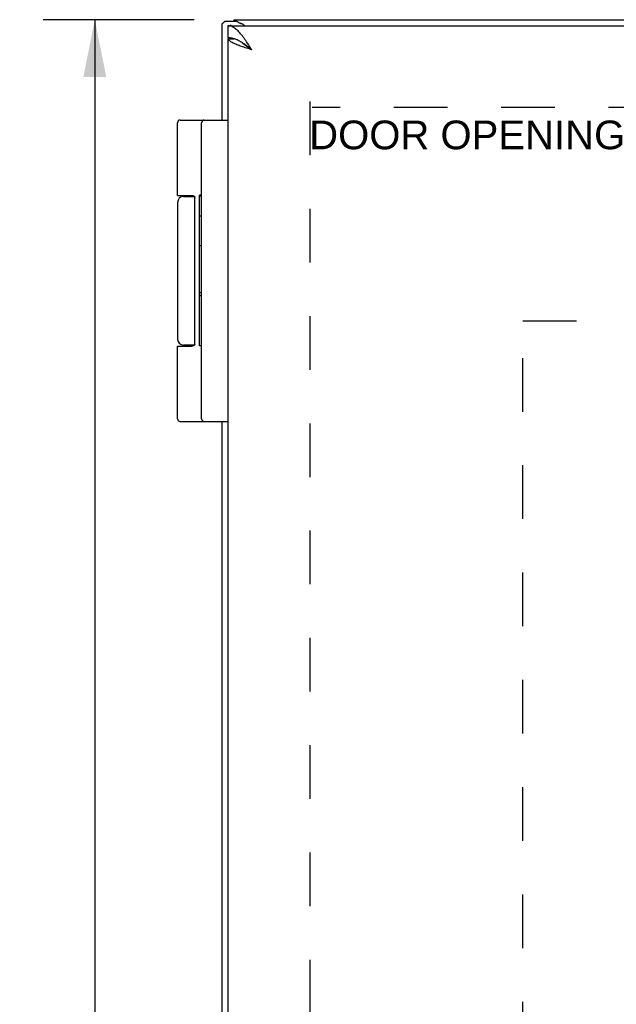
# Model space of a CAD drawing. Header units: inches. Extents: x 0 to 48.6, y 0 to 31.4.
# Tile 6 of 12: x 5.4 to 8.3, y 16.9 to 21.8. Entities that reach past the tile are written whole.
import ezdxf

# ---------------------------------------------------------------- set-up
doc = ezdxf.new("R2010")
doc.units = ezdxf.units.IN
doc.header["$LTSCALE"] = 2.671429
doc.header["$MEASUREMENT"] = 0
doc.linetypes.add('HIDDEN', pattern=[0.2, 0.1, -0.1])
doc.layers.get('0').update_dxf_attribs({"linetype": 'CONTINUOUS'})
for name, color, linetype in [('02___PRT_ALL_AXES', 7, 'CONTINUOUS'), ('DEFAULT_2', 8, 'HIDDEN'), ('DIMENSIONS', 7, 'CONTINUOUS')]:
    doc.layers.add(name, color=color, linetype=linetype)
doc.styles.get("Standard").update_dxf_attribs({"font": 'arial.ttf'})
doc.dimstyles.new('DIMSTYLE_1', dxfattribs={"dimtxt": 0.214286, "dimasz": 0.285714, "dimexe": 0.09, "dimexo": 0.07, "dimgap": 0.0375, "dimtad": 0, "dimtih": 1, "dimtoh": 1, "dimzin": 4, "dimdsep": 46, "dimtxsty": 'Standard', "dimblk": '_FILLED', "dimblk1": '_FILLED', "dimblk2": '_FILLED', "dimcen": 0.09, "dimazin": 1, "dimtfac": 1, "dimtofl": 0, "dimtmove": 0, "dimatfit": 3, "dimldrblk": '_FILLED', "dimfxl": 0, "dimtolj": 1, "dimtzin": 4, "dimarcsym": 0})

# ---------------------------------------------------------------- blocks, each defined once
blk = doc.blocks.new('_FILLED')
at = {"color": 0, "linetype": 'ByBlock'}
blk.add_solid([(0, 0), (-1, 0.2), (-1, -0.2)], dxfattribs=at)
blk = doc.blocks.new('*D6')
at = {"layer": 'DIMENSIONS', "color": 2, "linetype": 'Continuous'}
for p, q in [((6.2332, 21.7906), (5.4816, 21.7906)), ((5.7387, 21.7906), (5.7387, 16.0049)), ((5.7387, 9.7906), (5.7387, 15.5763)), ((6.2332, 9.7906), (5.4816, 9.7906))]:
    blk.add_line(p, q, dxfattribs=at)
at = {"layer": 'DIMENSIONS', "color": 2, "linetype": 'Continuous', "xscale": 0.2857142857, "yscale": 0.2857142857, "zscale": 0.2857142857}
for p, rotation in [((5.7387, 21.7906), 90), ((5.7387, 9.7906), 270)]:
    blk.add_blockref('_FILLED', p, dxfattribs=dict(at, rotation=rotation))
at = {"layer": 'DIMENSIONS', "color": 2, "linetype": 'Continuous', "insert": (5.7387, 15.8977), "char_height": 0.21429, "width": 0.748805, "attachment_point": 2, "line_spacing_factor": 0.9}
blk.add_mtext('12.00', dxfattribs=at)
blk = doc.blocks.new('*D17')
at = {"layer": 'DIMENSIONS', "color": 2, "linetype": 'Continuous'}
for p, q in [((6.3713, 13.8314), (6.9727, 13.8314)), ((8.3707, 13.8314), (7.7693, 13.8314))]:
    blk.add_line(p, q, dxfattribs=at)
at = {"layer": 'DIMENSIONS', "color": 2, "linetype": 'Continuous', "xscale": 0.2857142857, "yscale": 0.2857142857, "zscale": 0.2857142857, "rotation": 180}
blk.add_blockref('_FILLED', (6.3713, 13.8314), dxfattribs=at)
at = {"layer": 'DIMENSIONS', "color": 2, "linetype": 'Continuous', "xscale": 0.2857142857, "yscale": 0.2857142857, "zscale": 0.2857142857}
blk.add_blockref('_FILLED', (8.3707, 13.8314), dxfattribs=at)
at = {"layer": 'DIMENSIONS', "color": 2, "linetype": 'Continuous', "insert": (7.371, 13.9385), "char_height": 0.21429, "width": 0.582315, "attachment_point": 2, "line_spacing_factor": 0.9}
blk.add_mtext('2.00', dxfattribs=at)
blk = doc.blocks.new('*D19')
at = {"layer": 'DIMENSIONS', "color": 2, "linetype": 'Continuous'}
for p, q in [((11.6161, 21.7906), (11.6161, 21.0049)), ((11.6161, 19.7906), (11.6161, 20.5763))]:
    blk.add_line(p, q, dxfattribs=at)
at = {"layer": 'DIMENSIONS', "color": 2, "linetype": 'Continuous', "xscale": 0.2857142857, "yscale": 0.2857142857, "zscale": 0.2857142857}
for p, rotation in [((11.6161, 21.7906), 90), ((11.6161, 19.7906), 270)]:
    blk.add_blockref('_FILLED', p, dxfattribs=dict(at, rotation=rotation))
at = {"layer": 'DIMENSIONS', "color": 2, "linetype": 'Continuous', "insert": (11.6161, 20.8977), "char_height": 0.21429, "width": 0.582315, "attachment_point": 2, "line_spacing_factor": 0.9}
blk.add_mtext('2.00', dxfattribs=at)

msp = doc.modelspace()

# ---------------------------------------------------------------- linework, layer by layer
at = {"color": 3, "linetype": 'Continuous'}
for p, q in [((6.3713, 21.7702), (6.3713, 21.2906)), ((6.4192, 21.7606), (6.4142, 21.7657)), ((6.4313, 21.7906), (22.3113, 21.7906)), ((6.4008, 21.7606), (22.3408, 21.7606)), ((6.4008, 21.6956), (6.4008, 9.8856)), ((6.4018, 21.6956), (6.4008, 21.6956)), ((6.3713, 19.7906), (6.3713, 11.7906))]:
    msp.add_line(p, q, dxfattribs=at)
at = {"color": 7, "linetype": 'Continuous'}
for p, q in [((6.4408, 21.7823), (6.3903, 21.7823)), ((6.4313, 21.7906), (6.4313, 21.7823)), ((6.4332, 21.7906), (6.4332, 21.7823)), ((6.4008, 21.7606), (6.4008, 21.7006)), ((6.4018, 21.6956), (6.4321, 21.6956)), ((6.1639, 21.2906), (6.4008, 21.2906)), ((6.2708, 19.8036), (6.2708, 21.2776)), ((6.1809, 20.9106), (6.2349, 20.9106)), ((6.2364, 20.1756), (6.2364, 20.9056)), ((6.1509, 20.1656), (6.2208, 20.1656)), ((6.2349, 20.1706), (6.1809, 20.1706)), ((6.1639, 19.7906), (6.4008, 19.7906))]:
    msp.add_line(p, q, dxfattribs=at)
at = {"color": 3, "linetype": 'Continuous'}
for points in [[(6.3713, 21.7702), (6.3713, 21.7702), (6.3714, 21.7702), (6.3714, 21.7702), (6.3716, 21.7702), (6.3717, 21.7702), (6.3719, 21.7703)], [(6.3719, 21.7703), (6.3723, 21.7703), (6.3728, 21.7705), (6.3734, 21.7708), (6.3742, 21.7713), (6.375, 21.7718), (6.3759, 21.7725), (6.3768, 21.7733), (6.3779, 21.7742), (6.379, 21.7752), (6.3802, 21.7764), (6.3814, 21.7776), (6.3827, 21.779)], [(6.3903, 21.7823), (6.3896, 21.7823), (6.3885, 21.7822), (6.3876, 21.782), (6.3866, 21.7817), (6.3857, 21.7813), (6.3849, 21.7808), (6.3841, 21.7803), (6.3833, 21.7797), (6.3827, 21.779)], [(6.4332, 21.7906), (6.4339, 21.7905), (6.4346, 21.7903), (6.4355, 21.7899), (6.4365, 21.7893), (6.4375, 21.7886), (6.4387, 21.7878)], [(6.4387, 21.7878), (6.4398, 21.7869), (6.441, 21.7861), (6.4423, 21.7851), (6.4437, 21.7841), (6.4453, 21.783), (6.4469, 21.7819), (6.4486, 21.7808), (6.4504, 21.7796), (6.4523, 21.7785), (6.4543, 21.7774), (6.4563, 21.7763), (6.4584, 21.7752), (6.4605, 21.7742), (6.4626, 21.7733), (6.4648, 21.7724), (6.4669, 21.7715)], [(6.4858, 21.7606), (6.484, 21.7621), (6.4817, 21.7638), (6.4793, 21.7654), (6.4769, 21.7669), (6.4745, 21.7682), (6.472, 21.7695), (6.4695, 21.7706), (6.4669, 21.7715)], [(6.5208, 21.6406), (6.5165, 21.6473), (6.5122, 21.654), (6.5079, 21.6607), (6.5036, 21.6673), (6.4993, 21.6738), (6.495, 21.6802), (6.4907, 21.6865), (6.4865, 21.6927), (6.4822, 21.6986), (6.4779, 21.7044), (6.4736, 21.71), (6.4693, 21.7154), (6.4651, 21.7205), (6.4608, 21.7254), (6.4565, 21.73), (6.4522, 21.7344), (6.4479, 21.7384), (6.4436, 21.7422), (6.4393, 21.7456), (6.435, 21.7487), (6.4308, 21.7514), (6.4265, 21.7538), (6.4222, 21.7559), (6.4179, 21.7576), (6.4136, 21.7589), (6.4093, 21.7598), (6.405, 21.7604), (6.4008, 21.7606)], [(6.5208, 21.6406), (6.5141, 21.6427), (6.5075, 21.6448), (6.5009, 21.6469), (6.4944, 21.649), (6.4879, 21.6512), (6.4816, 21.6533), (6.4754, 21.6554), (6.4693, 21.6575), (6.4634, 21.6596), (6.4576, 21.6617), (6.4521, 21.6638), (6.4467, 21.666), (6.4416, 21.6681), (6.4368, 21.6702), (6.4321, 21.6723), (6.4278, 21.6744), (6.4237, 21.6765), (6.42, 21.6787), (6.4165, 21.6808), (6.4134, 21.6829), (6.4106, 21.685), (6.4081, 21.6871), (6.406, 21.6892), (6.4042, 21.6913), (6.4028, 21.6935), (6.4018, 21.6956)]]:
    msp.add_lwpolyline(points, dxfattribs=at)
at = {"color": 7, "linetype": 'Continuous'}
for points in [[(6.435, 21.6946), (6.4308, 21.696), (6.4265, 21.6972), (6.4222, 21.6982), (6.4179, 21.6991), (6.4136, 21.6997), (6.4093, 21.7002), (6.405, 21.7005), (6.4008, 21.7006)], [(6.4608, 21.683), (6.4565, 21.6853), (6.4522, 21.6875), (6.4479, 21.6895), (6.4436, 21.6914), (6.4393, 21.6931), (6.435, 21.6946)], [(6.4736, 21.6753), (6.4693, 21.678), (6.4651, 21.6806), (6.4608, 21.683)], [(6.5208, 21.6406), (6.5168, 21.6431), (6.5129, 21.6456), (6.509, 21.6481), (6.5052, 21.6506), (6.5015, 21.6531), (6.4978, 21.6556), (6.4942, 21.6581), (6.4908, 21.6606), (6.4874, 21.6631), (6.4842, 21.6656), (6.4812, 21.6681), (6.4783, 21.6706), (6.4756, 21.6731), (6.4732, 21.6756), (6.4731, 21.6756)], [(6.5208, 21.6406), (6.5165, 21.6439), (6.5122, 21.6473), (6.5079, 21.6506), (6.5036, 21.6539), (6.4993, 21.6572), (6.495, 21.6604), (6.4907, 21.6635), (6.4865, 21.6666), (6.4822, 21.6696), (6.4779, 21.6725), (6.4736, 21.6753)], [(6.1509, 20.9156), (6.2208, 20.9156), (6.2214, 20.9156), (6.222, 20.9156), (6.2226, 20.9155), (6.2231, 20.9155), (6.2237, 20.9155), (6.2242, 20.9154), (6.2247, 20.9154), (6.2252, 20.9153), (6.2256, 20.9153), (6.2261, 20.9152), (6.2265, 20.9151), (6.2269, 20.9151), (6.2273, 20.915), (6.2276, 20.9149), (6.228, 20.9148), (6.2283, 20.9148), (6.2287, 20.9147), (6.229, 20.9146), (6.2293, 20.9145), (6.2296, 20.9144), (6.2298, 20.9143), (6.2301, 20.9142), (6.2304, 20.9141), (6.2306, 20.914), (6.2308, 20.9139), (6.2311, 20.9138), (6.2313, 20.9136), (6.2315, 20.9135), (6.2317, 20.9134), (6.2319, 20.9133), (6.2321, 20.9132), (6.2323, 20.9131), (6.2325, 20.913), (6.2326, 20.9128), (6.2328, 20.9127), (6.2329, 20.9126), (6.2331, 20.9125), (6.2332, 20.9124), (6.2334, 20.9122), (6.2335, 20.9121), (6.2337, 20.912), (6.2338, 20.9119), (6.2339, 20.9117), (6.234, 20.9116), (6.2341, 20.9115), (6.2343, 20.9114), (6.2344, 20.9113), (6.2345, 20.9111), (6.2346, 20.911), (6.2347, 20.9109), (6.2347, 20.9108), (6.2348, 20.9106), (6.2349, 20.9105), (6.235, 20.9104), (6.2351, 20.9103), (6.2351, 20.9102), (6.2352, 20.91), (6.2353, 20.9099), (6.2354, 20.9098), (6.2354, 20.9097), (6.2355, 20.9096), (6.2355, 20.9094), (6.2356, 20.9093), (6.2356, 20.9092), (6.2357, 20.9091), (6.2358, 20.909), (6.2358, 20.9089), (6.2358, 20.9087), (6.2359, 20.9086), (6.2359, 20.9085), (6.236, 20.9084), (6.236, 20.9083), (6.236, 20.9082), (6.2361, 20.9081), (6.2361, 20.908), (6.2361, 20.9078), (6.2362, 20.9077), (6.2362, 20.9076), (6.2362, 20.9075), (6.2362, 20.9074), (6.2363, 20.9073), (6.2363, 20.9072), (6.2363, 20.9071), (6.2363, 20.907), (6.2363, 20.9069), (6.2364, 20.9068), (6.2364, 20.9066), (6.2364, 20.9065), (6.2364, 20.9064), (6.2364, 20.9063), (6.2364, 20.9062), (6.2364, 20.9061), (6.2364, 20.906), (6.2364, 20.9059), (6.2364, 20.9058), (6.2364, 20.9057), (6.2364, 20.9056)], [(6.2364, 20.1756), (6.2364, 20.1755), (6.2364, 20.1754), (6.2364, 20.1753), (6.2364, 20.1752), (6.2364, 20.175), (6.2364, 20.1749), (6.2364, 20.1748), (6.2364, 20.1747), (6.2364, 20.1746), (6.2364, 20.1745), (6.2364, 20.1744), (6.2363, 20.1743), (6.2363, 20.1742), (6.2363, 20.1741), (6.2363, 20.174), (6.2363, 20.1739), (6.2362, 20.1738), (6.2362, 20.1736), (6.2362, 20.1735), (6.2362, 20.1734), (6.2361, 20.1733), (6.2361, 20.1732), (6.2361, 20.1731), (6.236, 20.173), (6.236, 20.1729), (6.236, 20.1728), (6.2359, 20.1726), (6.2359, 20.1725), (6.2358, 20.1724), (6.2358, 20.1723), (6.2358, 20.1722), (6.2357, 20.1721), (6.2356, 20.1719), (6.2356, 20.1718), (6.2355, 20.1717), (6.2355, 20.1716), (6.2354, 20.1715), (6.2354, 20.1714), (6.2353, 20.1712), (6.2352, 20.1711), (6.2351, 20.171), (6.2351, 20.1709), (6.235, 20.1708), (6.2349, 20.1706), (6.2348, 20.1705), (6.2347, 20.1704), (6.2347, 20.1703), (6.2346, 20.1702), (6.2345, 20.17), (6.2344, 20.1699), (6.2343, 20.1698), (6.2341, 20.1697), (6.234, 20.1695), (6.2339, 20.1694), (6.2338, 20.1693), (6.2337, 20.1692), (6.2335, 20.169), (6.2334, 20.1689), (6.2332, 20.1688), (6.2331, 20.1687), (6.2329, 20.1686), (6.2328, 20.1684), (6.2326, 20.1683), (6.2325, 20.1682), (6.2323, 20.1681), (6.2321, 20.168), (6.2319, 20.1679), (6.2317, 20.1677), (6.2315, 20.1676), (6.2313, 20.1675), (6.2311, 20.1674), (6.2308, 20.1673), (6.2306, 20.1672), (6.2304, 20.1671), (6.2301, 20.167), (6.2298, 20.1669), (6.2296, 20.1668), (6.2293, 20.1667), (6.229, 20.1666), (6.2287, 20.1665), (6.2283, 20.1664), (6.228, 20.1663), (6.2276, 20.1662), (6.2273, 20.1662), (6.2269, 20.1661), (6.2265, 20.166), (6.2261, 20.1659), (6.2256, 20.1659), (6.2252, 20.1658), (6.2247, 20.1658), (6.2242, 20.1657), (6.2237, 20.1657), (6.2231, 20.1657), (6.2226, 20.1656), (6.222, 20.1656), (6.2214, 20.1656), (6.2208, 20.1656)]]:
    msp.add_lwpolyline(points, dxfattribs=at)
for centre, radius, start, end in [((6.1639, 21.2776), 0.013, 90, 180), ((6.2838, 21.2776), 0.013, 90, 180), ((6.1809, 20.8806), 0.03, 90, 180), ((6.1809, 20.2006), 0.03, 180, 270), ((6.1639, 19.8036), 0.013, 180, 270), ((6.2838, 19.8036), 0.013, 180, 270)]:
    msp.add_arc(centre, radius, start, end, dxfattribs=at)
at = {"layer": '02___PRT_ALL_AXES', "color": 7, "linetype": 'Continuous'}
for p, q in [((6.1509, 20.9156), (6.1509, 21.2776)), ((6.2304, 20.914), (6.2304, 20.9106)), ((6.2608, 20.1674), (6.2608, 20.9166)), ((6.2708, 20.9166), (6.2608, 20.9166)), ((6.2708, 20.9112), (6.2608, 20.9112)), ((6.1509, 20.8806), (6.1509, 20.2006)), ((6.2708, 20.8132), (6.2608, 20.8132)), ((6.2708, 20.6652), (6.2608, 20.6652)), ((6.2708, 20.4301), (6.2608, 20.4301)), ((6.2708, 20.4157), (6.2608, 20.4157)), ((6.1509, 19.8036), (6.1509, 20.1656)), ((6.2304, 20.1706), (6.2304, 20.1671)), ((6.2708, 20.1674), (6.2608, 20.1674))]:
    msp.add_line(p, q, dxfattribs=at)
at = {"layer": 'DEFAULT_2', "color": 8, "linetype": 'HIDDEN'}
for p, q in [((6.809, 21.3839), (6.809, 10.1972)), ((21.9216, 21.3529), (6.821, 21.3529)), ((7.8707, 11.2906), (7.8707, 20.2906)), ((7.8707, 20.2906), (20.2457, 20.2906))]:
    msp.add_line(p, q, dxfattribs=at)

# ---------------------------------------------------------------- texts
at = {"layer": 'DIMENSIONS', "color": 2, "linetype": 'Continuous', "insert": (7.5937, 21.2884), "char_height": 0.142857, "width": 1.57196, "attachment_point": 2, "line_spacing_factor": 0.9}
msp.add_mtext('DOOR OPENING', dxfattribs=at)

# ---------------------------------------------------------------- dimensions: what is measured, and where the dimension line sits
at = {"layer": 'DIMENSIONS', "color": 2, "linetype": 'Continuous'}
for base, p1, p2, angle, picture, middle in [((5.7387, 9.7906), (6.3032, 21.7906), (6.3032, 9.7906), 270, '*D6', (5.7478, 15.7894)), ((6.3713, 13.8314), (8.3707, 11.7906), (6.3713, 21.7823), 180, '*D17', (7.3683, 13.8302)), ((11.6161, 19.7906), (6.4332, 21.7906), (8.3707, 19.7906), 270, '*D19', (11.6134, 20.7894))]:
    dim = msp.add_linear_dim(base=base, p1=p1, p2=p2, angle=angle, dimstyle='DIMSTYLE_1', dxfattribs=at)
    dim.commit()
    dim.dimension.update_dxf_attribs({"geometry": picture, "text_midpoint": middle, "dimtype": 160})

doc.saveas('drawing.dxf')
